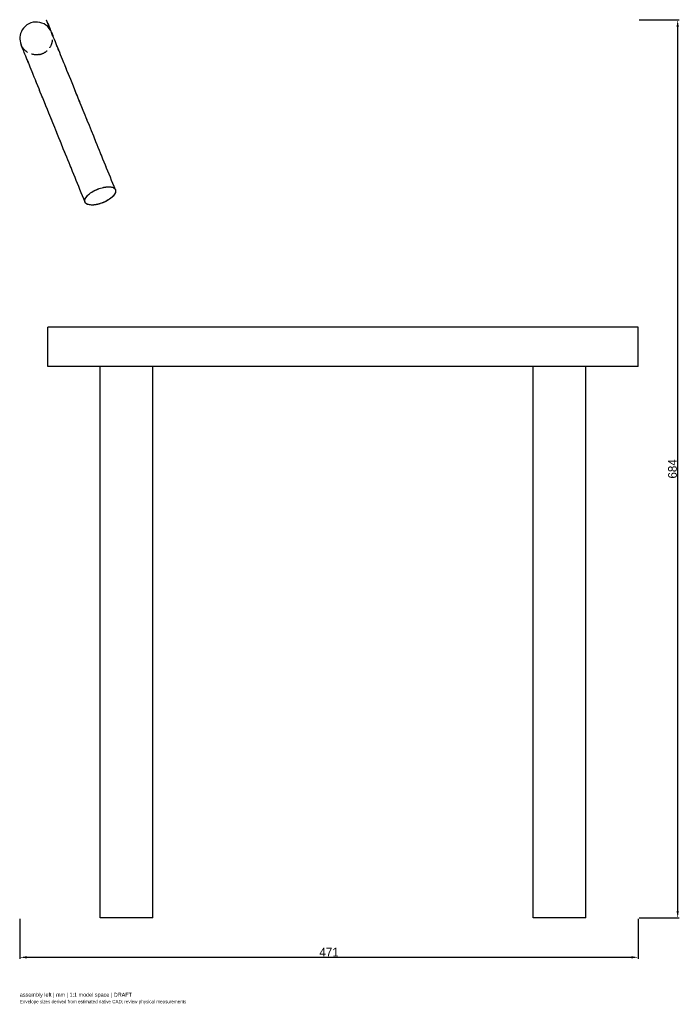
# Model space of a CAD drawing. Header units: millimetres. Extents: x -246 to 256, y -66 to 684.
import ezdxf

# ---------------------------------------------------------------- set-up
doc = ezdxf.new("R2010")
doc.units = ezdxf.units.MM
doc.linetypes.add('HIDDEN', pattern=[9.525, 6.35, -3.175])
for name, color, linetype in [('ANNOTATIONS', 7, 'Continuous'), ('DIMENSIONS', 7, 'Continuous'), ('HIDDEN', 8, 'HIDDEN'), ('VISIBLE', 7, 'Continuous')]:
    doc.layers.add(name, color=color, linetype=linetype)
doc.dimstyles.get("Standard").update_dxf_attribs({"dimtxt": 2.5, "dimasz": 2.5, "dimexe": 1.25, "dimexo": 0.625, "dimtad": 1, "dimcen": 2.5, "dimazin": 3, "dimtfac": 1, "dimtmove": 0, "dimatfit": 3})

# ---------------------------------------------------------------- blocks, each defined once
blk = doc.blocks.new('_CLOSEDFILLED')
at = {"color": 0, "linetype": 'BYBLOCK'}
blk.add_solid([(-1, 0.16), (0, 0), (-1, -0.16)], dxfattribs=at)
blk = doc.blocks.new('*D1')
at = {"color": 0}
for p, q in [((-246.25, -0.62), (-246.25, -31.25)), ((225, -0.62), (225, -31.25)), ((-240.85, -30), (219.6, -30))]:
    blk.add_line(p, q, dxfattribs=at)
at = {"layer": 'Defpoints'}
for p in [(-246.25, 0), (225, 0), (-246.25, -30)]:
    blk.add_point(p, dxfattribs=at)
at = {"layer": 'DIMENSIONS', "color": 0, "xscale": 5.3999999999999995, "yscale": 5.3999999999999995, "rotation": 180}
blk.add_blockref('_CLOSEDFILLED', (-246.25, -30), dxfattribs=at)
at = {"layer": 'DIMENSIONS', "color": 0, "xscale": 5.3999999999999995, "yscale": 5.3999999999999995}
blk.add_blockref('_CLOSEDFILLED', (225, -30), dxfattribs=at)
at = {"layer": 'DIMENSIONS', "color": 0, "insert": (-10.63, -26.07), "char_height": 6.6, "attachment_point": 5}
blk.add_mtext('471', dxfattribs=at)
blk = doc.blocks.new('*D2')
at = {"color": 0}
for p, q in [((225.62, 684.15), (256.25, 684.15)), ((255, 5.4), (255, 678.75)), ((225.62, 0), (256.25, 0))]:
    blk.add_line(p, q, dxfattribs=at)
at = {"layer": 'Defpoints'}
for p in [(225, 684.15), (225, 0), (255, 0)]:
    blk.add_point(p, dxfattribs=at)
at = {"layer": 'DIMENSIONS', "color": 0, "xscale": 5.3999999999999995, "yscale": 5.3999999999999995}
for p, rotation in [((255, 684.15), 90), ((255, 0), 270)]:
    blk.add_blockref('_CLOSEDFILLED', p, dxfattribs=dict(at, rotation=rotation))
at = {"layer": 'DIMENSIONS', "color": 0, "insert": (251.07, 342.07), "char_height": 6.6, "attachment_point": 5, "rotation": 90}
blk.add_mtext('684', dxfattribs=at)

msp = doc.modelspace()

# ---------------------------------------------------------------- linework, layer by layer
at = {"layer": 'HIDDEN'}
for p, q in [((225, 450), (-225, 450)), ((-225, 420), (-225, 450)), ((225, 420), (225, 450)), ((225, 420), (-225, 420)), ((-145, 420), (-185, 420)), ((-145, 420), (-185, 420)), ((-185, 0), (-185, 420)), ((-145, 420), (-185, 420)), ((-185, 0), (-185, 420)), ((-145, 420), (-185, 420)), ((-185, 0), (-185, 420)), ((-145, 0), (-145, 420)), ((-145, 0), (-145, 420)), ((-145, 0), (-145, 420)), ((185, 420), (145, 420)), ((185, 420), (145, 420)), ((145, 0), (145, 420)), ((185, 420), (145, 420)), ((145, 0), (145, 420)), ((185, 420), (145, 420)), ((145, 0), (145, 420)), ((185, 0), (185, 420)), ((185, 0), (185, 420)), ((185, 0), (185, 420)), ((-145, 0), (-185, 0)), ((-145, 0), (-185, 0)), ((-145, 0), (-185, 0)), ((185, 0), (145, 0)), ((185, 0), (145, 0)), ((185, 0), (145, 0))]:
    msp.add_line(p, q, dxfattribs=at)
for points, knots in [([(-222.169, 674.705), (-223.435, 677.822), (-224.29, 679.926), (-224.874, 681.363), (-225.457, 682.797), (-225.767, 683.561), (-225.91, 683.912), (-226.051, 684.261), (-226.025, 684.196), (-225.906, 683.902), (-225.785, 683.606), (-225.572, 683.081), (-225.318, 682.456), (-225.063, 681.829), (-224.768, 681.102), (-224.467, 680.36), (-224.165, 679.617), (-223.856, 678.858), (-223.563, 678.137), (-222.975, 676.688), (-222.455, 675.408), (-222.065, 674.449), (-221.673, 673.483), (-221.406, 672.825), (-221.247, 672.435), (-221.088, 672.043), (-221.034, 671.911), (-221.044, 671.934), (-221.053, 671.958), (-221.124, 672.133), (-221.217, 672.36), (-221.309, 672.588), (-221.422, 672.866), (-221.529, 673.128), (-221.636, 673.392), (-221.737, 673.64), (-221.82, 673.845), (-221.903, 674.051), (-221.97, 674.214), (-222.019, 674.335), (-222.118, 674.579), (-222.149, 674.655), (-222.161, 674.685), (-222.172, 674.713), (-222.169, 674.704), (-222.169, 674.705), (-222.169, 674.705), (-222.169, 674.705), (-222.169, 674.705)], [0, 0, 0, 0, 0.03125, 0.03125, 0.03125, 0.0625, 0.0625, 0.0625, 0.09375, 0.09375, 0.09375, 0.125, 0.125, 0.125, 0.15625, 0.15625, 0.15625, 0.1875, 0.1875, 0.1875, 0.25, 0.25, 0.25, 0.3125, 0.3125, 0.3125, 0.375, 0.375, 0.375, 0.4375, 0.4375, 0.4375, 0.5, 0.5, 0.5, 0.5625, 0.5625, 0.5625, 0.625, 0.625, 0.625, 0.75, 0.75, 0.75, 0.875, 0.875, 0.875, 1, 1, 1, 1]), ([(-231.164, 657.77), (-229.255, 658.172), (-227.445, 659.03), (-225.924, 660.253), (-223.978, 661.81), (-222.518, 663.965), (-221.795, 666.35), (-221.379, 667.709), (-221.198, 669.14), (-221.263, 670.56), (-221.326, 671.979), (-221.634, 673.388), (-222.169, 674.705)], [0, 0, 0, 0, 0.2677721, 0.2677721, 0.2677721, 0.609828, 0.609828, 0.609828, 0.804914, 0.804914, 0.804914, 1, 1, 1, 1]), ([(-173.419, 554.705), (-178.638, 567.55), (-183.617, 579.807), (-188.239, 591.183), (-192.861, 602.561), (-197.126, 613.059), (-200.934, 622.433), (-204.092, 630.206), (-206.936, 637.209), (-209.432, 643.351), (-211.928, 649.495), (-214.074, 654.778), (-215.851, 659.153), (-217.947, 664.311), (-219.528, 668.204), (-220.584, 670.802), (-221.64, 673.401), (-222.168, 674.702), (-222.169, 674.705)], [0, 0, 0, 0, 0.17814909, 0.17814909, 0.17814909, 0.35629817, 0.35629817, 0.35629817, 0.50399171, 0.50399171, 0.50399171, 0.65168525, 0.65168525, 0.65168525, 0.82579183, 0.82579183, 0.82579183, 0.99989841, 0.99989841, 0.99989841, 0.99989841]), ([(-196.581, 545.295), (-201.799, 558.141), (-206.779, 570.398), (-211.4, 581.774), (-216.023, 593.152), (-220.287, 603.65), (-224.096, 613.024), (-227.253, 620.797), (-230.098, 627.799), (-232.593, 633.942), (-235.089, 640.085), (-237.236, 645.369), (-239.013, 649.743), (-241.109, 654.903), (-242.691, 658.797), (-243.746, 661.395), (-244.802, 663.994), (-245.33, 665.294), (-245.331, 665.295)], [0, 0, 0, 0, 0.1781491, 0.1781491, 0.1781491, 0.3562982, 0.3562982, 0.3562982, 0.5039917, 0.5039917, 0.5039917, 0.6516852, 0.6516852, 0.6516852, 0.8258426, 0.8258426, 0.8258426, 1, 1, 1, 1]), ([(-231.164, 657.77), (-233.277, 657.321), (-235.506, 657.434), (-237.563, 658.096), (-239.299, 658.65), (-240.911, 659.592), (-242.247, 660.832), (-243.585, 662.07), (-244.646, 663.606), (-245.331, 665.295)], [0, 0, 0, 0, 0.5, 0.5, 0.5, 0.75, 0.75, 0.75, 1, 1, 1, 1]), ([(-196.581, 545.295), (-196.854, 545.966), (-196.824, 546.759), (-196.493, 547.614), (-196.164, 548.469), (-195.535, 549.385), (-194.654, 550.294), (-193.774, 551.203), (-192.643, 552.103), (-191.346, 552.928), (-190.05, 553.752), (-188.589, 554.501), (-187.074, 555.116), (-185.558, 555.731), (-183.99, 556.213), (-182.486, 556.526), (-180.982, 556.839), (-179.544, 556.981), (-178.281, 556.943), (-177.016, 556.906), (-175.928, 556.687), (-175.097, 556.304), (-174.264, 555.922), (-173.691, 555.375), (-173.419, 554.705)], [0, 0, 0, 0, 0.125, 0.125, 0.125, 0.25, 0.25, 0.25, 0.375, 0.375, 0.375, 0.5, 0.5, 0.5, 0.625, 0.625, 0.625, 0.75, 0.75, 0.75, 0.875, 0.875, 0.875, 1, 1, 1, 1]), ([(-173.419, 554.705), (-173.115, 553.959), (-173.187, 553.06), (-173.631, 552.091), (-174.073, 551.123), (-174.886, 550.086), (-175.994, 549.08), (-177.099, 548.073), (-178.498, 547.098), (-180.052, 546.247), (-181.605, 545.396), (-183.31, 544.67), (-185, 544.136)], [0, 0, 0, 0, 0.25, 0.25, 0.25, 0.5, 0.5, 0.5, 0.75, 0.75, 0.75, 1, 1, 1, 1]), ([(-185, 544.136), (-186.347, 543.708), (-187.705, 543.395), (-188.987, 543.219), (-190.269, 543.043), (-191.475, 543.004), (-192.527, 543.108), (-193.58, 543.211), (-194.479, 543.456), (-195.169, 543.828), (-195.859, 544.2), (-196.339, 544.699), (-196.581, 545.295)], [0, 0, 0, 0, 0.3485972, 0.3485972, 0.3485972, 0.6971945, 0.6971945, 0.6971945, 1.0457917, 1.0457917, 1.0457917, 1.394389, 1.394389, 1.394389, 1.394389])]:
    msp.add_open_spline(points, degree=3, knots=knots, dxfattribs=at)
at = {"layer": 'VISIBLE'}
for p, q in [((225, 450), (-225, 450)), ((-225, 420), (-225, 450)), ((225, 420), (225, 450)), ((225, 420), (-225, 420)), ((-185, 0), (-185, 420)), ((-145, 0), (-145, 420)), ((145, 0), (145, 420)), ((185, 0), (185, 420)), ((-145, 0), (-185, 0)), ((185, 0), (145, 0))]:
    msp.add_line(p, q, dxfattribs=at)
for points, knots in [([(-222.169, 674.705), (-223.019, 676.818), (-224.5, 678.724), (-226.361, 680.082), (-228.219, 681.448), (-230.452, 682.277), (-232.74, 682.459), (-235.027, 682.648), (-237.365, 682.19), (-239.419, 681.141), (-241.474, 680.1), (-243.242, 678.457), (-244.422, 676.509), (-245.436, 674.849), (-246.054, 672.948), (-246.209, 671.01), (-246.368, 669.072), (-246.065, 667.096), (-245.331, 665.295)], [0, 0, 0, 0, 0.125, 0.125, 0.125, 0.25, 0.25, 0.25, 0.375, 0.375, 0.375, 0.5, 0.5, 0.5, 0.75, 0.75, 0.75, 1, 1, 1, 1]), ([(-173.419, 554.705), (-178.638, 567.55), (-183.617, 579.807), (-188.239, 591.183), (-192.861, 602.561), (-197.126, 613.059), (-200.934, 622.433), (-204.092, 630.206), (-206.936, 637.209), (-209.432, 643.351), (-211.928, 649.495), (-214.074, 654.778), (-215.851, 659.153), (-217.947, 664.312), (-219.529, 668.206), (-220.584, 670.804), (-221.641, 673.403), (-222.169, 674.704), (-222.169, 674.705)], [0, 0, 0, 0, 0.1781498, 0.1781498, 0.1781498, 0.3562995, 0.3562995, 0.3562995, 0.5039936, 0.5039936, 0.5039936, 0.6516877, 0.6516877, 0.6516877, 0.8258439, 0.8258439, 0.8258439, 1, 1, 1, 1]), ([(-196.581, 545.295), (-201.799, 558.141), (-206.779, 570.398), (-211.4, 581.774), (-216.023, 593.152), (-220.287, 603.65), (-224.096, 613.024), (-227.253, 620.797), (-230.098, 627.799), (-232.593, 633.942), (-235.089, 640.085), (-237.236, 645.369), (-239.013, 649.743), (-241.109, 654.903), (-242.691, 658.797), (-243.746, 661.395), (-244.802, 663.994), (-245.33, 665.294), (-245.331, 665.295)], [0, 0, 0, 0, 0.1781491, 0.1781491, 0.1781491, 0.3562982, 0.3562982, 0.3562982, 0.5039917, 0.5039917, 0.5039917, 0.6516852, 0.6516852, 0.6516852, 0.8258426, 0.8258426, 0.8258426, 1, 1, 1, 1]), ([(-196.581, 545.295), (-196.854, 545.966), (-196.824, 546.759), (-196.493, 547.614), (-196.164, 548.469), (-195.535, 549.385), (-194.654, 550.294), (-193.774, 551.203), (-192.643, 552.103), (-191.346, 552.928), (-190.05, 553.752), (-188.589, 554.501), (-187.074, 555.116), (-185.558, 555.731), (-183.99, 556.213), (-182.486, 556.526), (-180.982, 556.839), (-179.544, 556.981), (-178.281, 556.943), (-177.016, 556.906), (-175.928, 556.687), (-175.097, 556.304), (-174.264, 555.922), (-173.691, 555.375), (-173.419, 554.705)], [0, 0, 0, 0, 0.125, 0.125, 0.125, 0.25, 0.25, 0.25, 0.375, 0.375, 0.375, 0.5, 0.5, 0.5, 0.625, 0.625, 0.625, 0.75, 0.75, 0.75, 0.875, 0.875, 0.875, 1, 1, 1, 1]), ([(-173.419, 554.705), (-173.115, 553.959), (-173.187, 553.06), (-173.631, 552.091), (-174.073, 551.123), (-174.886, 550.086), (-175.994, 549.08), (-177.099, 548.073), (-178.498, 547.098), (-180.052, 546.247), (-181.605, 545.396), (-183.31, 544.67), (-185, 544.136)], [0, 0, 0, 0, 0.25, 0.25, 0.25, 0.5, 0.5, 0.5, 0.75, 0.75, 0.75, 1, 1, 1, 1]), ([(-185, 544.136), (-186.347, 543.708), (-187.705, 543.395), (-188.987, 543.219), (-190.269, 543.043), (-191.475, 543.004), (-192.527, 543.108), (-193.58, 543.211), (-194.479, 543.456), (-195.169, 543.828), (-195.859, 544.2), (-196.339, 544.699), (-196.581, 545.295)], [0, 0, 0, 0, 0.3485972, 0.3485972, 0.3485972, 0.6971945, 0.6971945, 0.6971945, 1.0457917, 1.0457917, 1.0457917, 1.394389, 1.394389, 1.394389, 1.394389])]:
    msp.add_open_spline(points, degree=3, knots=knots, dxfattribs=at)
msp.add_open_spline([(-222.169, 674.705), (-222.169, 674.705)], degree=1, dxfattribs=at)
msp.add_open_spline([(-222.169, 674.705), (-222.169, 674.705)], degree=1, dxfattribs=at)
msp.add_open_spline([(-222.169, 674.705), (-222.169, 674.705)], degree=1, dxfattribs=at)

# ---------------------------------------------------------------- texts
at = {"layer": 'ANNOTATIONS'}
for s, height, p in [('assembly left | mm | 1:1 model space | DRAFT', 3, (-246.25, -60)), ('Envelope sizes derived from estimated native CAD; review physical measurements', 2.5, (-246.25, -65))]:
    msp.add_text(s, height=height, dxfattribs=at).set_placement(p)

# ---------------------------------------------------------------- dimensions: what is measured, and where the dimension line sits
at = {"layer": 'DIMENSIONS'}
dim = msp.add_linear_dim(base=(255, 0), p1=(225, 0), p2=(225, 684.149), angle=90, dimstyle='Standard', override={"dimtxt": 6.6, "dimasz": 5.4, "dimtad": 1, "dimdec": 2}, dxfattribs=at)
dim.commit()
dim.dimension.update_dxf_attribs({"geometry": '*D2', "text_midpoint": (251.075, 342.074)})
dim = msp.add_linear_dim(base=(-246.25, -30), p1=(-246.25, 0), p2=(225, 0), dimstyle='Standard', override={"dimtxt": 6.6, "dimasz": 5.4, "dimtad": 1, "dimdec": 2}, dxfattribs=at)
dim.commit()
dim.dimension.update_dxf_attribs({"geometry": '*D1', "text_midpoint": (-10.625, -26.075)})

doc.saveas('drawing.dxf')
